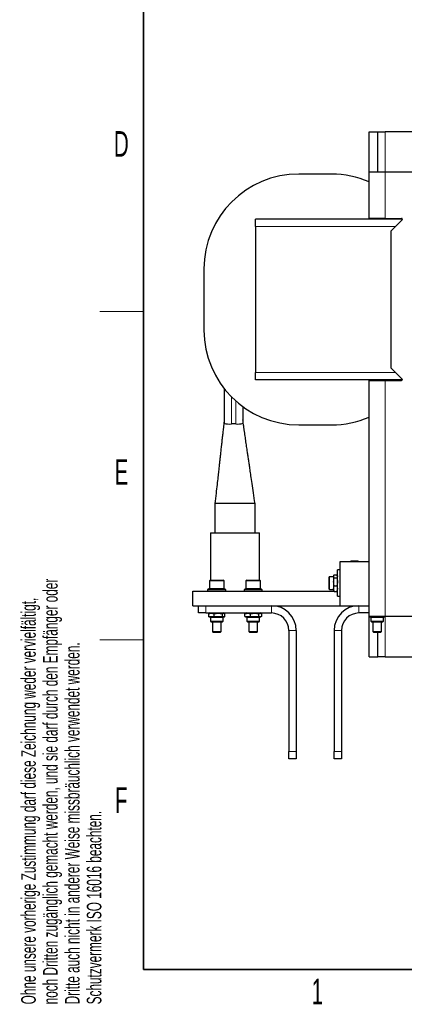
# Model space of a CAD drawing. Header units: millimetres. Extents: x 5 to 418, y 2 to 292.
# Tile 1 of 22: x 9 to 62, y 7 to 142. Entities that reach past the tile are written whole.
import ezdxf

# ---------------------------------------------------------------- set-up
doc = ezdxf.new("R2010")
doc.units = ezdxf.units.MM
doc.layers.add('SLD-0', color=7, linetype='Continuous')
doc.styles.add('SLDTEXTSTYLE0', font='TXT', dxfattribs={"width": 0.605})

msp = doc.modelspace()

# ---------------------------------------------------------------- linework, layer by layer
at = {"color": 7, "linetype": 'Continuous', "lineweight": 25}
for p, q in [((56.9507, 121.4106), (56.9507, 126.9106)), ((56.9507, 126.9106), (58.1507, 126.9106)), ((58.1507, 121.4106), (58.1507, 126.9106)), ((58.1507, 126.9106), (59.1507, 126.9106)), ((73.5507, 126.9106), (59.1507, 126.9106)), ((51.8007, 121.1106), (47.3007, 121.1106)), ((56.9507, 115.0106), (56.9507, 121.4106)), ((56.9507, 121.4106), (59.1507, 121.4106)), ((59.1507, 121.4106), (73.5507, 121.4106)), ((61.5093, 114.9106), (41.3507, 114.9106)), ((41.3507, 113.9106), (41.3507, 114.9106)), ((59.1507, 115.0106), (56.9507, 115.0106)), ((59.1507, 115.0106), (61.4093, 115.0106)), ((61.48, 114.8398), (59.9507, 113.3106)), ((41.3507, 113.9106), (41.3507, 93.9106)), ((59.9507, 94.5106), (59.9507, 113.3106)), ((34.3007, 108.1106), (34.3007, 99.7106)), ((41.3507, 92.9106), (41.3507, 93.9106)), ((59.9507, 94.5106), (61.48, 92.9813)), ((61.5093, 92.9106), (41.3507, 92.9106)), ((56.9507, 67.9106), (56.9507, 92.8106)), ((56.9507, 92.8106), (59.1507, 92.8106)), ((59.1507, 92.8106), (61.4093, 92.8106)), ((37.0507, 91.7145), (37.0507, 86.9273)), ((39.6507, 89.1997), (39.6507, 86.9273)), ((38.6507, 86.8393), (38.0507, 86.8393)), ((47.3007, 86.7106), (51.8007, 86.7106)), ((35.8007, 75.9106), (35.8007, 71.9106)), ((41.3007, 75.9106), (35.8007, 75.9106)), ((41.3007, 71.9106), (41.3007, 75.9106)), ((35.1807, 71.9106), (35.1807, 65.4306)), ((35.1807, 71.9106), (41.9207, 71.9106)), ((41.9207, 65.4306), (41.9207, 71.9106)), ((52.9507, 67.9106), (52.9507, 61.9106)), ((56.9507, 67.9106), (52.9507, 67.9106)), ((54.4734, 68.0216), (54.3624, 67.9106)), ((54.7679, 68.0216), (54.4734, 68.0216)), ((55.428, 68.0216), (54.7679, 68.0216)), ((55.539, 67.9106), (55.428, 68.0216)), ((56.9507, 61.9106), (56.9507, 67.9106)), ((52.9507, 66.8106), (52.6307, 66.8106)), ((52.6307, 63.2106), (52.6307, 66.8106)), ((35.1707, 65.4306), (35.0507, 65.3106)), ((35.0507, 65.3106), (35.0507, 64.2806)), ((35.0831, 65.3106), (35.0507, 65.3106)), ((37.0507, 65.3106), (35.0831, 65.3106)), ((35.1707, 65.4306), (36.9307, 65.4306)), ((37.0507, 65.3106), (36.9307, 65.4306)), ((37.0507, 64.2806), (37.0507, 65.3106)), ((40.1707, 65.4306), (40.0507, 65.3106)), ((40.0507, 65.3106), (40.0507, 64.2806)), ((41.1013, 65.3106), (40.0507, 65.3106)), ((40.1707, 65.4306), (41.0952, 65.4306)), ((41.0952, 65.4306), (41.9307, 65.4306)), ((42.0507, 65.3106), (41.1013, 65.3106)), ((42.0507, 65.3106), (41.9307, 65.4306)), ((42.0507, 64.2806), (42.0507, 65.3106)), ((51.4307, 65.7966), (51.4307, 64.2245)), ((52.0507, 65.8766), (51.5107, 65.8766)), ((52.1071, 66.076), (52.0507, 65.9212)), ((52.0507, 65.9212), (52.0507, 64.0999)), ((52.1395, 66.1479), (52.5419, 66.1479)), ((52.1395, 65.7518), (52.5419, 65.7518)), ((52.6307, 65.9212), (52.5745, 66.0758)), ((32.7507, 61.9106), (32.7507, 63.9106)), ((32.7507, 63.9106), (52.1291, 63.9106)), ((34.9607, 64.2306), (34.8007, 64.0706)), ((34.8007, 64.0706), (34.8007, 63.9106)), ((37.3007, 64.0706), (34.8007, 64.0706)), ((34.9607, 64.2306), (37.1407, 64.2306)), ((37.3007, 64.0706), (37.1407, 64.2306)), ((37.3007, 63.9106), (37.3007, 64.0706)), ((39.9607, 64.2306), (39.8007, 64.0706)), ((39.8007, 64.0706), (39.8007, 63.9106)), ((42.3007, 64.0706), (39.8007, 64.0706)), ((39.9607, 64.2306), (42.1407, 64.2306)), ((42.3007, 64.0706), (42.1407, 64.2306)), ((42.3007, 63.9106), (42.3007, 64.0706)), ((51.5107, 64.1445), (52.0507, 64.1445)), ((52.0507, 64.0999), (52.1083, 63.9418)), ((52.1193, 63.9458), (52.1395, 63.8732)), ((52.1395, 64.6144), (52.5419, 64.6144)), ((52.1395, 63.8732), (52.5419, 63.8732)), ((52.5419, 63.8732), (52.5726, 63.9459)), ((52.5577, 63.9106), (52.6307, 63.9106)), ((52.5745, 63.9453), (52.6307, 64.0999)), ((52.6307, 63.2106), (52.9507, 63.2106)), ((32.7507, 61.9106), (33.5507, 61.9106)), ((33.5507, 60.9106), (33.5507, 61.9106)), ((33.5507, 61.9106), (34.5507, 61.9106)), ((34.5507, 60.9106), (33.5507, 60.9106)), ((34.5507, 61.9106), (43.5507, 61.9106)), ((34.5507, 60.9106), (43.5507, 60.9106)), ((35.0017, 60.8471), (34.9216, 60.8217)), ((34.9216, 60.8217), (34.9216, 60.4194)), ((35.1401, 60.9106), (34.9998, 60.8595)), ((35.6956, 60.4194), (35.6956, 60.8217)), ((36.8247, 60.4194), (36.8247, 60.8217)), ((37.1017, 60.8595), (36.9614, 60.9106)), ((37.1798, 60.4194), (37.1798, 60.8217)), ((40.0017, 60.8471), (39.9216, 60.8217)), ((39.9216, 60.4194), (39.9216, 60.8217)), ((40.1401, 60.9106), (39.9998, 60.8595)), ((40.6956, 60.4194), (40.6956, 60.8217)), ((41.8247, 60.4194), (41.8247, 60.8217)), ((42.1017, 60.8595), (41.9614, 60.9106)), ((42.1798, 60.8217), (42.1798, 60.4194)), ((43.5507, 61.9106), (52.9507, 61.9106)), ((52.9507, 61.9106), (56.9507, 61.9106)), ((56.9507, 60.9106), (55.5507, 60.9106)), ((56.9507, 60.4106), (56.9507, 61.9106)), ((34.9216, 60.4194), (35.0017, 60.394)), ((34.9998, 60.3816), (35.1401, 60.3306)), ((35.1401, 60.3306), (36.9614, 60.3306)), ((35.1847, 60.3306), (35.1847, 59.7906)), ((35.2647, 59.7106), (36.8368, 59.7106)), ((35.4507, 59.7106), (35.4507, 58.3533)), ((36.6507, 58.3533), (36.6507, 59.7106)), ((36.9168, 59.7906), (36.9168, 60.3306)), ((36.9614, 60.3306), (37.1017, 60.3816)), ((39.9216, 60.4194), (40.0017, 60.394)), ((39.9998, 60.3816), (40.1401, 60.3306)), ((40.1401, 60.3306), (41.9173, 60.3306)), ((40.1847, 60.3306), (40.1847, 59.7906)), ((40.2647, 59.7106), (41.8368, 59.7106)), ((40.4507, 59.7106), (40.4507, 58.3533)), ((41.6507, 58.3533), (41.6507, 59.7106)), ((41.9168, 59.7906), (41.9168, 60.3306)), ((41.9173, 60.3306), (41.9614, 60.3306)), ((41.9614, 60.3306), (42.1017, 60.3816)), ((59.1507, 60.4106), (56.9507, 60.4106)), ((56.9507, 54.9106), (56.9507, 60.4106)), ((57.0494, 60.3635), (57.1401, 60.3306)), ((57.1401, 60.3306), (58.9614, 60.3306)), ((57.1847, 60.3306), (57.1847, 59.7906)), ((57.2647, 59.7106), (58.8368, 59.7106)), ((57.4507, 59.7106), (57.4507, 58.3533)), ((58.6507, 58.3533), (58.6507, 59.7106)), ((58.9168, 59.7906), (58.9168, 60.3306)), ((58.9614, 60.3306), (59.0521, 60.3635)), ((73.5507, 60.4106), (59.1507, 60.4106)), ((35.4507, 58.3533), (35.5734, 58.2306)), ((35.4507, 58.3533), (36.6507, 58.3533)), ((35.5889, 58.2306), (35.5734, 58.2306)), ((36.528, 58.2306), (35.5889, 58.2306)), ((36.528, 58.2306), (36.6507, 58.3533)), ((40.4507, 58.3533), (40.5734, 58.2306)), ((40.4507, 58.3533), (41.0811, 58.3533)), ((41.0749, 58.2306), (40.5734, 58.2306)), ((41.528, 58.2306), (41.0749, 58.2306)), ((41.0811, 58.3533), (41.6507, 58.3533)), ((41.528, 58.2306), (41.6507, 58.3533)), ((45.9507, 58.5106), (45.9507, 41.9106)), ((46.9507, 58.5106), (46.9507, 41.9106)), ((52.1507, 58.5106), (52.1507, 41.9106)), ((53.1507, 58.5106), (53.1507, 41.9106)), ((57.4507, 58.3533), (57.5734, 58.2306)), ((57.4507, 58.3533), (58.6507, 58.3533)), ((58.528, 58.2306), (57.5734, 58.2306)), ((58.1507, 54.9106), (58.1507, 58.2306)), ((58.528, 58.2306), (58.6507, 58.3533)), ((56.9507, 54.9106), (58.1507, 54.9106)), ((59.1507, 54.9106), (58.1507, 54.9106)), ((59.1507, 54.9106), (73.5507, 54.9106)), ((45.9507, 40.9106), (45.9507, 41.9106)), ((46.9507, 41.9106), (46.9507, 40.9106)), ((52.1507, 40.9106), (52.1507, 41.9106)), ((53.1507, 41.9106), (53.1507, 40.9106)), ((46.9507, 40.9106), (45.9507, 40.9106)), ((53.1507, 40.9106), (52.1507, 40.9106))]:
    msp.add_line(p, q, dxfattribs=at)
at = {"color": 7, "linetype": 'Continuous', "lineweight": 18}
for p, q in [((59.1507, 126.9106), (59.1507, 121.4106)), ((59.1507, 121.4106), (59.1507, 115.0106)), ((60.5507, 113.9106), (41.3507, 113.9106)), ((41.3507, 93.9106), (60.5507, 93.9106)), ((59.1507, 92.8106), (59.1507, 60.4106)), ((38.0507, 90.5761), (38.0507, 86.8393)), ((38.6507, 90.006), (38.6507, 86.8393)), ((51.5107, 65.16), (51.5107, 65.8766)), ((51.5107, 64.1445), (51.5107, 65.16)), ((35.0507, 64.2806), (37.0507, 64.2806)), ((40.0507, 64.2806), (41.1013, 64.2806)), ((41.1013, 64.2806), (42.0507, 64.2806)), ((34.5507, 61.9106), (34.5507, 60.9106)), ((43.5507, 60.9106), (43.5507, 61.9106)), ((55.5507, 61.9106), (55.5507, 60.9106)), ((36.8748, 59.7906), (35.1847, 59.7906)), ((36.9168, 59.7906), (36.8748, 59.7906)), ((41.9168, 59.7906), (40.1847, 59.7906)), ((57.1859, 59.7906), (57.1847, 59.7906)), ((58.9168, 59.7906), (57.1859, 59.7906)), ((59.1507, 60.4106), (59.1507, 54.9106)), ((46.9507, 58.5106), (45.9507, 58.5106)), ((53.1507, 58.5106), (52.1507, 58.5106)), ((45.9507, 41.9106), (46.9507, 41.9106)), ((52.1507, 41.9106), (53.1507, 41.9106))]:
    msp.add_line(p, q, dxfattribs=at)
at = {"color": 7, "linetype": 'Continuous', "lineweight": 25}
for centre, radius, start, end in [((47.3007, 108.1106), 13, 90, 180), ((51.8007, 108.1106), 13, 66.662044, 90), ((61.4093, 114.9106), 0.1, 315, 90), ((47.3007, 99.7106), 13, 180, 270), ((61.4093, 92.9106), 0.1, 270, 45), ((37.8027, 89.7477), 2.9189, 255.071912, 274.875186), ((38.8988, 89.7477), 2.9189, 265.124814, 284.928088), ((51.8007, 99.7106), 13, 270, 293.337956), ((51.5107, 65.7966), 0.08, 90, 180), ((35.1007, 64.2806), 0.05, 180, 270), ((37.0007, 64.2806), 0.05, 270, 0), ((40.1007, 64.2806), 0.05, 180, 270), ((42.0007, 64.2806), 0.05, 270, 0), ((51.5107, 64.2245), 0.08, 180, 270), ((43.5507, 58.5106), 3.4, 0, 90), ((43.5507, 58.5106), 2.4, 0, 90), ((55.5507, 58.5106), 3.4, 90, 180), ((55.5507, 58.5106), 2.4, 90, 180), ((35.2647, 59.7906), 0.08, 180, 270), ((36.8368, 59.7906), 0.08, 270, 0), ((40.2647, 59.7906), 0.08, 180, 270), ((41.8368, 59.7906), 0.08, 270, 0), ((57.2647, 59.7906), 0.08, 180, 270), ((58.8368, 59.7906), 0.08, 270, 0)]:
    msp.add_arc(centre, radius, start, end, dxfattribs=at)
for points, knots in [([(37.0507, 87.4238), (37.0498, 87.2831), (37.0482, 87.0257), (37.0008, 86.5872), (36.9494, 86.188), (36.9035, 85.8251), (36.8655, 85.5046), (36.8212, 85.1112), (36.7699, 84.6467), (36.714, 84.1422), (36.6388, 83.4639), (36.5643, 82.788), (36.4879, 82.0921), (36.4283, 81.5526), (36.3639, 80.9754), (36.2889, 80.3056), (36.1978, 79.4863), (36.0849, 78.4713), (35.9501, 77.2572), (35.853, 76.3816), (35.8007, 75.9106)], [0, 0, 0, 0, 0.07254109, 0.13268276, 0.18320819, 0.21578967, 0.244617, 0.27075013, 0.31234521, 0.35237037, 0.39042145, 0.47250711, 0.51308971, 0.55556142, 0.59995021, 0.64921394, 0.71334608, 0.79318221, 0.88873049, 1, 1, 1, 1]), ([(41.3008, 75.9106), (41.2277, 76.4096), (41.0923, 77.3341), (40.9054, 78.6093), (40.7507, 79.6629), (40.6265, 80.5071), (40.5236, 81.2), (40.4335, 81.8144), (40.3485, 82.4008), (40.256, 83.043), (40.1501, 83.7684), (40.0332, 84.5671), (39.9311, 85.2652), (39.8604, 85.75), (39.8137, 86.0719), (39.7799, 86.3002), (39.743, 86.5427), (39.7032, 86.8091), (39.6649, 87.1038), (39.6558, 87.2916), (39.6507, 87.3951)], [0, 0, 0, 0, 0.11870883, 0.21991689, 0.30361827, 0.36982136, 0.42146303, 0.46974524, 0.51593491, 0.5603683, 0.62188807, 0.68778561, 0.74971597, 0.78687338, 0.80343924, 0.82502949, 0.85451415, 0.89289399, 0.94092185, 1, 1, 1, 1]), ([(52.1395, 65.7518), (52.1243, 65.7839), (52.0936, 65.8483), (52.0785, 65.9472), (52.0921, 66.0477), (52.1237, 66.1144), (52.1395, 66.1479)], [0, 0, 0, 0, 0.24470656, 0.49118982, 0.74441744, 1, 1, 1, 1]), ([(52.5419, 66.1479), (52.5572, 66.1159), (52.5878, 66.0514), (52.603, 65.9525), (52.5894, 65.852), (52.5578, 65.7853), (52.5419, 65.7518)], [0, 0, 0, 0, 0.244706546, 0.491189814, 0.744417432, 1, 1, 1, 1]), ([(52.5419, 65.7518), (52.5701, 65.5622), (52.6264, 65.1831), (52.5701, 64.8039), (52.5419, 64.6144)], [0, 0, 0, 0, 0.50000001, 1, 1, 1, 1]), ([(52.1395, 63.8732), (52.1117, 63.9945), (52.0551, 64.2415), (52.1111, 64.4886), (52.1395, 64.6144)], [0, 0, 0, 0, 0.49121246, 1, 1, 1, 1]), ([(52.5419, 64.6144), (52.5697, 64.493), (52.6264, 64.246), (52.5704, 63.9989), (52.5419, 63.8732)], [0, 0, 0, 0, 0.491212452, 1, 1, 1, 1]), ([(34.9216, 60.8217), (34.9844, 60.837), (35.1102, 60.8677), (35.3035, 60.8828), (35.4997, 60.8692), (35.6301, 60.8376), (35.6956, 60.8217)], [0, 0, 0, 0, 0.244706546, 0.491189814, 0.744417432, 1, 1, 1, 1]), ([(35.6956, 60.8217), (35.7871, 60.837), (35.9707, 60.8677), (36.2527, 60.8828), (36.5389, 60.8692), (36.7292, 60.8376), (36.8247, 60.8217)], [0, 0, 0, 0, 0.24470655, 0.49118981, 0.74441743, 1, 1, 1, 1]), ([(36.8247, 60.8217), (36.8839, 60.8499), (37.0023, 60.9062), (37.1206, 60.8499), (37.1798, 60.8217)], [0, 0, 0, 0, 0.50000001, 1, 1, 1, 1]), ([(39.9216, 60.8217), (40.0483, 60.8496), (40.3063, 60.9062), (40.5643, 60.8502), (40.6956, 60.8217)], [0, 0, 0, 0, 0.491212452, 1, 1, 1, 1]), ([(40.6956, 60.8217), (40.7871, 60.837), (40.9707, 60.8677), (41.2527, 60.8828), (41.5389, 60.8692), (41.7292, 60.8376), (41.8247, 60.8217)], [0, 0, 0, 0, 0.24470655, 0.49118981, 0.74441743, 1, 1, 1, 1]), ([(41.8247, 60.8217), (41.8839, 60.8499), (42.0023, 60.9062), (42.1206, 60.8499), (42.1798, 60.8217)], [0, 0, 0, 0, 0.50000001, 1, 1, 1, 1]), ([(35.6956, 60.4194), (35.6329, 60.4041), (35.5071, 60.3735), (35.3138, 60.3583), (35.1176, 60.3719), (34.9872, 60.4035), (34.9216, 60.4194)], [0, 0, 0, 0, 0.24470656, 0.49118982, 0.74441744, 1, 1, 1, 1]), ([(36.8247, 60.4194), (36.7332, 60.4041), (36.5496, 60.3735), (36.2677, 60.3583), (35.9814, 60.3719), (35.7912, 60.4035), (35.6956, 60.4194)], [0, 0, 0, 0, 0.24470656, 0.49118982, 0.74441744, 1, 1, 1, 1]), ([(40.6956, 60.4194), (40.5689, 60.3916), (40.311, 60.3349), (40.0529, 60.3909), (39.9216, 60.4194)], [0, 0, 0, 0, 0.49121246, 1, 1, 1, 1]), ([(41.8247, 60.4194), (41.6399, 60.3916), (41.2636, 60.3349), (40.8872, 60.3909), (40.6956, 60.4194)], [0, 0, 0, 0, 0.49121246, 1, 1, 1, 1])]:
    msp.add_open_spline(points, degree=3, knots=knots, dxfattribs=at)
for points in [[(52.1395, 64.6144), (52.1114, 64.8039), (52.0551, 65.1831), (52.1114, 65.5622), (52.1395, 65.7518)], [(37.1798, 60.4194), (37.1206, 60.3912), (37.0023, 60.3349), (36.8839, 60.3912), (36.8247, 60.4194)], [(42.1798, 60.4194), (42.1206, 60.3912), (42.0023, 60.3349), (41.8839, 60.3912), (41.8247, 60.4194)]]:
    msp.add_open_spline(points, degree=3, dxfattribs=at)
at = {"layer": 'SLD-0', "lineweight": 35}
for p, q in [((26, 282.5), (26, 12)), ((26, 12), (408, 12))]:
    msp.add_line(p, q, dxfattribs=at)
at = {"layer": 'SLD-0', "lineweight": 18}
for p, q in [((20, 102.25), (26, 102.25)), ((20, 57.25), (26, 57.25))]:
    msp.add_line(p, q, dxfattribs=at)

# ---------------------------------------------------------------- texts
at = {"layer": 'SLD-0', "char_height": 3.5, "attachment_point": 2, "style": 'SLDTEXTSTYLE0'}
for s, insert in [('D', (22.9597, 127.0011)), ('E', (22.9816, 82.0011)), ('F', (22.9536, 37.0011)), ('1', (49.8527, 10.743))]:
    msp.add_mtext(s, dxfattribs=dict(at, insert=insert))
at = {"layer": 'SLD-0', "char_height": 2, "attachment_point": 1, "rotation": 90, "style": 'SLDTEXTSTYLE0'}
for s, insert in [('noch Dritten zugänglich gemacht werden, und sie darf durch den Empfänger oder', (12.2299, 7.2381)), ('Ohne unsere vorherige Zustimmung darf diese Zeichnung weder vervielfältigt,', (9.2299, 7.2381)), ('Dritte auch nicht in anderer Weise missbräuchlich verwendet werden.', (15.2299, 7.2381)), ('Schutzvermerk ISO 16016 beachten.', (18.2299, 7.2381))]:
    msp.add_mtext(s, dxfattribs=dict(at, insert=insert))

doc.saveas('drawing.dxf')
